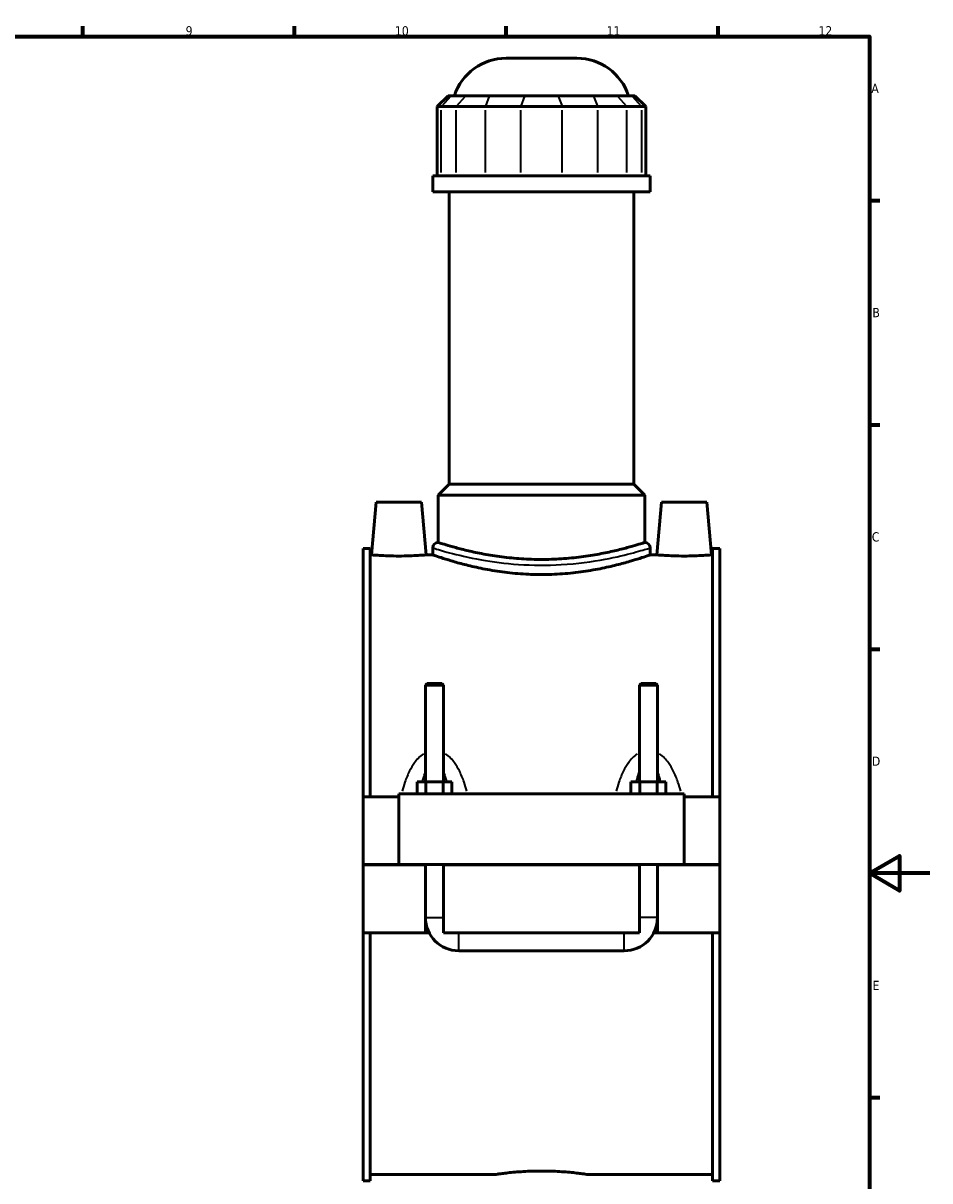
# Model space of a CAD drawing. Header units: millimetres. Extents: x 0 to 898, y -421 to 1009.
# Tile 6 of 7: x 541 to 841, y 195 to 578. Entities that reach past the tile are written whole.
import ezdxf

# ---------------------------------------------------------------- set-up
doc = ezdxf.new("R2010")
doc.units = ezdxf.units.MM
for name, color, linetype, lineweight in [('Border (ANSI)', 7, 'Continuous', 70), ('Visible (ANSI)', 7, 'Continuous', 50), ('Visible Narrow (ANSI)', 7, 'Continuous', 35)]:
    doc.layers.add(name, color=color, linetype=linetype, lineweight=lineweight)
doc.styles.add('Note Text (ANSI)', font='tahoma.ttf')

# ---------------------------------------------------------------- blocks, each defined once
blk = doc.blocks.new('Borders Default Border')
at = {"layer": 'Border (ANSI)'}
for p, q in [((560.67, 574), (560.67, 577.45)), ((630.75, 574), (630.75, 577.45)), ((700.83, 574), (700.83, 577.45)), ((770.92, 574), (770.92, 577.45)), ((821, 519.75), (824.45, 519.75)), ((821, 445.5), (824.45, 445.5)), ((821, 371.25), (824.45, 371.25)), ((821, 222.75), (824.45, 222.75))]:
    blk.add_line(p, q, dxfattribs=at)
at = {"layer": 'Border (ANSI)', "flags": 128}
for points in [[(20, 20), (20, 574), (821, 574), (821, 20), (20, 20)], [(841, 297), (821, 297), (831, 302.77), (831, 291.23), (821, 297)]]:
    blk.add_lwpolyline(points, dxfattribs=at)
at = {"layer": 'Border (ANSI)', "color": 230, "true_color": 0xff0080, "attachment_point": 7, "style": 'Note Text (ANSI)'}
for s, insert, char_height in [('9', (594.7, 574.34), 3.05), ('10', (663.96, 574.34), 3.048), ('11', (734.04, 574.4), 3.048), ('12', (804.13, 574.4), 3.048), ('A', (821.63, 555.35), 3.05), ('B', (821.99, 481.1), 3.05), ('C', (821.8, 406.8), 3.05), ('D', (821.81, 332.6), 3.05), ('E', (822.05, 258.35), 3.05)]:
    blk.add_mtext(s, dxfattribs=dict(at, insert=insert, char_height=char_height))

msp = doc.modelspace()

# ---------------------------------------------------------------- linework, layer by layer
at = {"layer": 'Visible (ANSI)'}
for p, q in [((700.767, 566.833), (724.16, 566.833)), ((681.547, 554.443), (677.947, 550.843)), ((681.547, 554.443), (682.643, 554.443)), ((687.481, 554.443), (682.643, 554.443)), ((687.481, 554.443), (695.274, 554.443)), ((706.953, 554.443), (695.274, 554.443)), ((706.953, 554.443), (717.974, 554.443)), ((729.654, 554.443), (717.974, 554.443)), ((729.654, 554.443), (737.447, 554.443)), ((742.285, 554.443), (737.447, 554.443)), ((742.285, 554.443), (743.381, 554.443)), ((743.381, 554.443), (746.981, 550.843)), ((679.317, 550.843), (677.947, 550.843)), ((677.947, 550.843), (677.947, 527.893)), ((679.317, 550.843), (684.155, 550.843)), ((693.896, 550.843), (684.155, 550.843)), ((693.896, 550.843), (705.575, 550.843)), ((719.352, 550.843), (705.575, 550.843)), ((719.352, 550.843), (731.031, 550.843)), ((740.773, 550.843), (731.031, 550.843)), ((740.773, 550.843), (745.611, 550.843)), ((746.981, 550.843), (745.611, 550.843)), ((746.981, 550.843), (746.981, 527.893)), ((748.464, 527.893), (676.464, 527.893)), ((676.464, 522.583), (676.464, 527.893)), ((748.464, 522.583), (748.464, 527.893)), ((748.464, 522.583), (676.464, 522.583)), ((681.864, 425.833), (681.864, 522.583)), ((743.064, 425.833), (743.064, 522.583)), ((681.864, 425.833), (678.264, 422.233)), ((743.064, 425.833), (681.864, 425.833)), ((743.064, 425.833), (746.664, 422.233)), ((746.664, 422.233), (678.264, 422.233)), ((678.264, 406.537), (678.264, 422.233)), ((746.664, 406.537), (746.664, 422.233)), ((657.764, 419.833), (656.241, 402.433)), ((657.764, 419.833), (672.764, 419.833)), ((672.764, 419.833), (674.286, 402.433)), ((752.164, 419.833), (750.641, 402.433)), ((767.164, 419.833), (752.164, 419.833)), ((767.164, 419.833), (768.686, 402.433)), ((653.464, 322.333), (653.464, 404.485)), ((655.824, 404.485), (653.464, 404.485)), ((655.824, 404.485), (655.824, 322.333)), ((676.464, 404.737), (676.464, 402.433)), ((748.464, 404.737), (748.464, 402.433)), ((769.104, 404.485), (769.104, 322.333)), ((771.464, 404.485), (769.104, 404.485)), ((771.464, 322.333), (771.464, 404.485)), ((655.824, 402.433), (656.241, 402.433)), ((674.286, 402.433), (676.464, 402.433)), ((748.464, 402.433), (750.641, 402.433)), ((768.686, 402.433), (769.104, 402.433)), ((674.664, 359.883), (674.064, 359.283)), ((674.064, 359.283), (680.064, 359.283)), ((674.064, 359.283), (674.064, 327.333)), ((679.464, 359.883), (674.664, 359.883)), ((679.464, 359.883), (680.064, 359.283)), ((680.064, 359.283), (680.064, 327.333)), ((745.464, 359.883), (744.864, 359.283)), ((744.864, 359.283), (750.864, 359.283)), ((744.864, 327.333), (744.864, 359.283)), ((750.264, 359.883), (745.464, 359.883)), ((750.264, 359.883), (750.864, 359.283)), ((750.864, 327.333), (750.864, 359.283)), ((674.177, 327.333), (671.29, 327.333)), ((671.29, 323.333), (671.29, 327.333)), ((679.95, 327.333), (674.177, 327.333)), ((674.177, 323.333), (674.177, 327.333)), ((682.837, 327.333), (679.95, 327.333)), ((679.95, 323.333), (679.95, 327.333)), ((682.837, 323.333), (682.837, 327.333)), ((742.09, 323.333), (742.09, 327.333)), ((744.977, 327.333), (742.09, 327.333)), ((750.75, 327.333), (744.977, 327.333)), ((744.977, 323.333), (744.977, 327.333)), ((753.637, 327.333), (750.75, 327.333)), ((750.75, 323.333), (750.75, 327.333)), ((753.637, 323.333), (753.637, 327.333)), ((653.464, 322.333), (665.264, 322.333)), ((653.464, 299.883), (653.464, 322.333)), ((665.264, 323.333), (665.264, 299.883)), ((665.264, 323.333), (759.664, 323.333)), ((759.664, 299.883), (759.664, 323.333)), ((759.664, 322.333), (771.464, 322.333)), ((771.464, 322.333), (771.464, 299.883)), ((653.464, 299.883), (665.264, 299.883)), ((653.464, 277.333), (653.464, 299.783)), ((674.064, 299.783), (653.464, 299.783)), ((665.264, 299.883), (759.664, 299.883)), ((674.064, 299.883), (674.064, 299.783)), ((674.064, 277.333), (674.064, 299.783)), ((680.064, 299.883), (680.064, 299.783)), ((680.064, 299.783), (680.064, 277.333)), ((744.864, 299.783), (680.064, 299.783)), ((744.864, 299.783), (744.864, 299.883)), ((744.864, 277.333), (744.864, 299.783)), ((750.864, 299.783), (750.864, 299.883)), ((750.864, 299.783), (750.864, 277.333)), ((771.464, 299.783), (750.864, 299.783)), ((759.664, 299.883), (771.464, 299.883)), ((771.464, 299.783), (771.464, 277.333)), ((653.464, 195.181), (653.464, 277.333)), ((653.464, 277.333), (674.064, 277.333)), ((655.824, 277.333), (655.824, 195.181)), ((675.266, 277.333), (674.064, 277.333)), ((680.064, 277.333), (744.864, 277.333)), ((750.864, 277.333), (749.662, 277.333)), ((750.864, 277.333), (771.464, 277.333)), ((769.104, 277.333), (769.104, 195.181)), ((771.464, 195.181), (771.464, 277.333)), ((685.064, 271.333), (739.864, 271.333)), ((655.824, 197.233), (696.784, 197.233)), ((728.144, 197.233), (769.104, 197.233)), ((655.824, 195.181), (653.464, 195.181)), ((771.464, 195.181), (769.104, 195.181))]:
    msp.add_line(p, q, dxfattribs=at)
for centre, radius, start, end in [((700.767, 548.833), 18, 90, 161.8403), ((724.16, 548.833), 18, 18.1597, 90), ((678.264, 404.737), 1.8, 90, 180), ((746.664, 404.737), 1.8, 0, 90), ((685.064, 282.333), 11, 180, 270), ((739.864, 282.333), 11, 270, 0)]:
    msp.add_arc(centre, radius, start, end, dxfattribs=at)
for points, knots in [([(746.664, 406.537), (746.664, 406.537), (746.455, 406.47), (745.582, 406.195), (744.918, 405.987), (743.168, 405.466), (742.081, 405.151), (739.575, 404.474), (738.156, 404.112), (735.137, 403.41), (733.431, 403.044), (729.711, 402.353), (727.698, 402.028), (723.49, 401.486), (721.292, 401.269), (716.861, 400.98), (714.628, 400.908), (710.3, 400.908), (708.067, 400.98), (703.636, 401.269), (701.438, 401.486), (697.23, 402.028), (695.216, 402.353), (691.497, 403.044), (689.791, 403.41), (686.771, 404.112), (685.352, 404.474), (682.847, 405.151), (681.76, 405.466), (680.01, 405.987), (679.345, 406.195), (678.472, 406.47), (678.264, 406.537), (678.264, 406.537)], [5.1929072, 5.1929072, 5.1929072, 5.1929072, 5.841893, 5.841893, 6.4908788, 6.4908788, 7.1398646, 7.1398646, 7.7888504, 7.7888504, 8.4380914, 8.4380914, 9.0873324, 9.0873324, 9.7365735, 9.7365735, 10.3858145, 10.3858145, 11.0350555, 11.0350555, 11.6842965, 11.6842965, 12.3335375, 12.3335375, 12.9827785, 12.9827785, 13.6317643, 13.6317643, 14.2807501, 14.2807501, 14.9297359, 14.9297359, 15.5787217, 15.5787217, 15.5787217, 15.5787217]), ([(674.286, 402.433), (674.286, 402.433), (674.06, 402.413), (673.143, 402.337), (672.45, 402.284), (670.851, 402.183), (669.836, 402.13), (667.611, 402.054), (666.4, 402.033), (664.128, 402.033), (662.917, 402.054), (660.691, 402.13), (659.677, 402.183), (658.077, 402.284), (657.385, 402.337), (656.467, 402.413), (656.241, 402.433), (656.241, 402.433)], [1.3628365, 1.3628365, 1.3628365, 1.3628365, 1.703394, 1.703394, 2.0439514, 2.0439514, 2.3848122, 2.3848122, 2.7256731, 2.7256731, 3.0665339, 3.0665339, 3.4073947, 3.4073947, 3.7479522, 3.7479522, 4.0885096, 4.0885096, 4.0885096, 4.0885096]), ([(748.464, 402.433), (748.464, 402.433), (748.244, 402.355), (747.323, 402.038), (746.623, 401.798), (744.78, 401.196), (743.635, 400.833), (740.999, 400.05), (739.506, 399.632), (736.332, 398.819), (734.538, 398.395), (730.626, 397.593), (728.508, 397.216), (724.08, 396.585), (721.766, 396.331), (717.099, 395.994), (714.746, 395.91), (710.182, 395.91), (707.829, 395.994), (703.162, 396.331), (700.847, 396.585), (696.419, 397.216), (694.302, 397.593), (690.39, 398.395), (688.596, 398.819), (685.421, 399.632), (683.929, 400.05), (681.292, 400.833), (680.148, 401.196), (678.305, 401.798), (677.605, 402.038), (676.684, 402.355), (676.464, 402.433), (676.464, 402.433)], [5.4750868, 5.4750868, 5.4750868, 5.4750868, 6.1592753, 6.1592753, 6.8434639, 6.8434639, 7.5276524, 7.5276524, 8.2118409, 8.2118409, 8.8964241, 8.8964241, 9.5810073, 9.5810073, 10.2655904, 10.2655904, 10.9501736, 10.9501736, 11.6347567, 11.6347567, 12.3193399, 12.3193399, 13.003923, 13.003923, 13.6885062, 13.6885062, 14.3726947, 14.3726947, 15.0568833, 15.0568833, 15.7410718, 15.7410718, 16.4252604, 16.4252604, 16.4252604, 16.4252604]), ([(768.686, 402.433), (768.686, 402.433), (768.46, 402.413), (767.543, 402.337), (766.85, 402.284), (765.251, 402.183), (764.236, 402.13), (762.011, 402.054), (760.8, 402.033), (759.664, 402.033), (758.528, 402.033), (757.317, 402.054), (755.091, 402.13), (754.077, 402.183), (752.477, 402.284), (751.785, 402.337), (750.867, 402.413), (750.641, 402.433), (750.641, 402.433)], [4.0885096, 4.0885096, 4.0885096, 4.0885096, 4.429067, 4.429067, 4.7696244, 4.7696244, 5.1104853, 5.1104853, 5.4513461, 5.4513461, 5.4513461, 5.792207, 5.792207, 6.1330678, 6.1330678, 6.4736252, 6.4736252, 6.8141826, 6.8141826, 6.8141826, 6.8141826]), ([(696.784, 197.233), (696.784, 197.233), (696.878, 197.248), (697.276, 197.308), (697.579, 197.353), (698.379, 197.466), (698.878, 197.534), (700.028, 197.681), (700.681, 197.759), (702.072, 197.91), (702.857, 197.988), (704.568, 198.135), (705.493, 198.204), (707.425, 198.318), (708.432, 198.364), (710.458, 198.424), (711.478, 198.439), (713.45, 198.439), (714.469, 198.424), (716.496, 198.364), (717.503, 198.318), (719.434, 198.204), (720.359, 198.135), (722.07, 197.988), (722.856, 197.91), (724.246, 197.759), (724.899, 197.681), (726.05, 197.534), (726.548, 197.466), (727.349, 197.353), (727.652, 197.308), (728.049, 197.248), (728.144, 197.233), (728.144, 197.233)], [2.3665671, 2.3665671, 2.3665671, 2.3665671, 2.6623852, 2.6623852, 2.9582033, 2.9582033, 3.2540214, 3.2540214, 3.5498395, 3.5498395, 3.8456632, 3.8456632, 4.1414868, 4.1414868, 4.4373105, 4.4373105, 4.7331342, 4.7331342, 5.0289578, 5.0289578, 5.3247815, 5.3247815, 5.6206052, 5.6206052, 5.9164288, 5.9164288, 6.2122469, 6.2122469, 6.5080651, 6.5080651, 6.8038832, 6.8038832, 7.0997013, 7.0997013, 7.0997013, 7.0997013])]:
    msp.add_open_spline(points, degree=3, knots=knots, dxfattribs=at)
at = {"layer": 'Visible Narrow (ANSI)'}
for p, q in [((682.477, 554.263), (679.483, 551.023)), ((684.321, 551.023), (687.314, 554.263)), ((695.205, 554.263), (693.965, 551.023)), ((706.884, 554.263), (705.644, 551.023)), ((718.043, 554.263), (719.283, 551.023)), ((729.723, 554.263), (730.962, 551.023)), ((737.613, 554.263), (740.607, 551.023)), ((742.451, 554.263), (745.444, 551.023)), ((679.317, 529.041), (679.317, 549.696)), ((684.155, 549.696), (684.155, 529.041)), ((693.896, 529.041), (693.896, 549.696)), ((705.575, 549.696), (705.575, 529.041)), ((719.352, 529.041), (719.352, 549.696)), ((731.031, 549.696), (731.031, 529.041)), ((740.773, 529.041), (740.773, 549.696)), ((745.611, 549.696), (745.611, 529.041)), ((674.101, 282.333), (680.027, 282.333)), ((750.827, 282.333), (744.901, 282.333)), ((685.064, 271.37), (685.064, 277.296)), ((739.864, 271.37), (739.864, 277.296))]:
    msp.add_line(p, q, dxfattribs=at)
for points, knots in [([(746.237, 406.397), (746.202, 406.385), (746.164, 406.373), (745.347, 406.106), (743.728, 405.577), (739.07, 404.25), (736.023, 403.454), (728.411, 401.923), (723.681, 401.225), (714.267, 400.624), (709.644, 400.649), (701.06, 401.284), (697.083, 401.853), (689.53, 403.291), (686.09, 404.183), (682.435, 405.225), (681.507, 405.505), (679.788, 406.038), (679.097, 406.262), (678.691, 406.396)], [16.9601685, 16.9601685, 16.9601685, 16.9601685, 17.028317, 17.028317, 18.3647061, 18.3647061, 19.7111366, 19.7111366, 21.2484903, 21.2484903, 22.6217871, 22.6217871, 23.9198878, 23.9198878, 25.4048073, 25.4048073, 26.0262111, 26.0262111, 26.8080045, 26.8080045, 26.8080045, 26.8080045]), ([(676.913, 404.598), (677.341, 404.467), (678.068, 404.246), (679.877, 403.723), (680.854, 403.448), (684.702, 402.423), (688.323, 401.546), (696.274, 400.132), (700.46, 399.573), (709.495, 398.948), (714.362, 398.923), (724.272, 399.515), (729.25, 400.201), (737.263, 401.706), (740.47, 402.488), (745.374, 403.794), (747.078, 404.313), (747.938, 404.576), (747.978, 404.588), (748.015, 404.599)], [-26.8080045, -26.8080045, -26.8080045, -26.8080045, -26.0262111, -26.0262111, -25.4048073, -25.4048073, -23.9198878, -23.9198878, -22.6217871, -22.6217871, -21.2484903, -21.2484903, -19.7111366, -19.7111366, -18.3647061, -18.3647061, -17.028317, -17.028317, -16.9601685, -16.9601685, -16.9601685, -16.9601685]), ([(673.388, 336.512), (672.785, 336.117), (672.232, 335.647), (671.254, 334.646), (670.823, 334.123), (669.828, 332.746), (669.306, 331.859), (668.236, 329.74), (667.727, 328.484), (666.941, 326.194), (666.638, 325.172), (666.368, 324.137)], [-2.30634, -2.30634, -2.30634, -2.30634, -2.0919613, -2.0919613, -1.8927283, -1.8927283, -1.5935878, -1.5935878, -1.2047052, -1.2047052, -0.9017465, -0.9017465, -0.9017465, -0.9017465]), ([(687.76, 324.137), (687.489, 325.172), (687.186, 326.194), (686.401, 328.484), (685.892, 329.74), (684.822, 331.859), (684.3, 332.746), (683.305, 334.123), (682.873, 334.646), (681.895, 335.647), (681.342, 336.117), (680.74, 336.512)], [-4.4914661, -4.4914661, -4.4914661, -4.4914661, -4.1885074, -4.1885074, -3.7996248, -3.7996248, -3.5004843, -3.5004843, -3.3012513, -3.3012513, -3.0868726, -3.0868726, -3.0868726, -3.0868726]), ([(744.188, 336.512), (743.585, 336.117), (743.032, 335.647), (742.054, 334.646), (741.623, 334.123), (740.628, 332.746), (740.106, 331.859), (739.036, 329.74), (738.527, 328.484), (737.741, 326.194), (737.438, 325.172), (737.168, 324.137)], [-2.30634, -2.30634, -2.30634, -2.30634, -2.0919614, -2.0919614, -1.8927284, -1.8927284, -1.593588, -1.593588, -1.2047055, -1.2047055, -0.9017465, -0.9017465, -0.9017465, -0.9017465]), ([(758.56, 324.137), (758.289, 325.172), (757.986, 326.194), (757.201, 328.484), (756.692, 329.74), (755.622, 331.859), (755.1, 332.746), (754.105, 334.123), (753.673, 334.646), (752.695, 335.647), (752.142, 336.117), (751.54, 336.512)], [-4.4914661, -4.4914661, -4.4914661, -4.4914661, -4.1885071, -4.1885071, -3.7996246, -3.7996246, -3.5004842, -3.5004842, -3.3012513, -3.3012513, -3.0868726, -3.0868726, -3.0868726, -3.0868726]), ([(673.157, 327.509), (673.212, 327.745), (673.268, 327.978), (673.528, 329.011), (673.753, 329.784), (674.008, 330.507)], [1.51135997, 1.51135997, 1.51135997, 1.51135997, 1.59358783, 1.59358783, 1.87874331, 1.87874331, 1.87874331, 1.87874331]), ([(680.119, 330.507), (680.375, 329.784), (680.6, 329.011), (680.86, 327.978), (680.916, 327.745), (680.97, 327.509)], [3.51446933, 3.51446933, 3.51446933, 3.51446933, 3.79962481, 3.79962481, 3.88185266, 3.88185266, 3.88185266, 3.88185266]), ([(743.957, 327.509), (744.012, 327.745), (744.068, 327.978), (744.328, 329.011), (744.553, 329.784), (744.808, 330.507)], [1.51135997, 1.51135997, 1.51135997, 1.51135997, 1.59358801, 1.59358801, 1.87874331, 1.87874331, 1.87874331, 1.87874331]), ([(750.919, 330.507), (751.175, 329.784), (751.4, 329.011), (751.66, 327.978), (751.716, 327.745), (751.77, 327.509)], [3.51446933, 3.51446933, 3.51446933, 3.51446933, 3.79962462, 3.79962462, 3.88185266, 3.88185266, 3.88185266, 3.88185266])]:
    msp.add_open_spline(points, degree=3, knots=knots, dxfattribs=at)

# ---------------------------------------------------------------- block references
msp.add_blockref('Borders Default Border', (0, 0))

doc.saveas('drawing.dxf')
